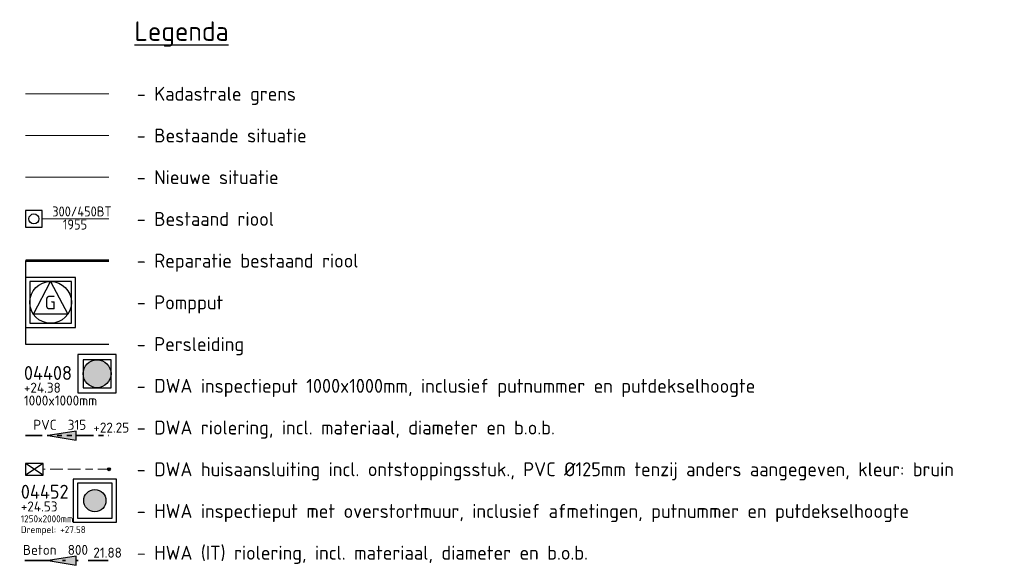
# Model space of a CAD drawing. Header units: metres. Extents: x 0 to 200176, y 0 to 356276.
# Tile 18 of 52: x 199121 to 199157, y 355691 to 355711. Entities that reach past the tile are written whole.
import ezdxf
from ezdxf.enums import TextEntityAlignment as Align
from ezdxf.lldxf.tags import DXFTag

# ---------------------------------------------------------------- set-up
doc = ezdxf.new("R2010")
doc.units = ezdxf.units.M
for name, pattern in [('RI-GWA', [18.45, 6, -1.8, 1.75, -1.8, 1.75, -1.8, 1.75, -1.8]), ('RI-GWA_HUISAANSLUITING', [23, 4, -1.8, 2.6, -1.8, 4.6, -1.8, 4.6, -1.8]), ('RI-ITR', [10.4, 5, -1.8, 0, -1.8, 0, -1.8])]:
    doc.linetypes.add(name, pattern=pattern)
for name, color, linetype, lineweight in [('B-WE-KG-GRENS_KADASTRAAL-G', 254, 'KG-KADASTRAAL', 18), ('N-WE-RI-GWA_DEELREPARATIE_INLAAT-G', 34, 'Continuous', 18), ('N-WE-RI-GWA_HUISAANSLUITING_PVC-G', 30, 'RI-GWA_HUISAANSLUITING', 18), ('N-WE-RI-GWA_STROOMRICHTING-S', 30, 'Continuous', 25), ('N-WE-RI-GWA_TRANSPORTLEIDING-G', 30, 'RI-GWA', 35), ('N-WE-RI-ITR_STROOMRICHTING-S', 170, 'Continuous', 25), ('N-WE-RI-ITR_TRANSPORTLEIDING-G', 170, 'RI-ITR', 35), ('N-WE-RI-PERSLEIDING_[DIAMETER LEIDING]-G', 210, 'RI-PERS', 25), ('N-WE-RI-PERSLEIDING_GEMAAL_POMPPUT-S', 210, 'Continuous', 25), ('N-WE-VH-KANTVERHARDING-G', 1, 'Continuous', 5), ('X-XX-AL-LEGENDA-S', 2, 'Continuous', 25), ('X-XX-AL-LEGENDA-T25', 2, 'Continuous', 5)]:
    doc.layers.add(name, color=color, linetype=linetype, lineweight=lineweight)
for name, color, linetype in [('inspectie-riool put', 253, 'Continuous'), ('N-WE-RI-GWA_HULPSTUK_INLAAT_HUISAANSLUITING-S', 30, 'Continuous'), ('N-WE-RI-GWA_HULPSTUK_ONSTOPPPINGSSTUK-S', 30, 'Continuous'), ('N-WE-RI-GWA_RIOOLPUT-T25', 30, 'Continuous'), ('N-WE-RI-GWA_RIOOLPUT_INSPECTIEPUT_800X800-S', 30, 'Continuous'), ('N-WE-RI-ITR_RIOOLPUT-T25', 170, 'Continuous'), ('N-WE-RI-ITR_RIOOLPUT_INSPECTIEPUT_1250X1250-S', 170, 'Continuous'), ('rioolDIAM', 253, 'Continuous'), ('rioolJaarVanAanleg', 253, 'Continuous')]:
    doc.layers.add(name, color=color, linetype=linetype)
doc.layers.add('X-XX-AL-HULPLIJNEN', color=4, linetype='Continuous', lineweight=25, plot=False)
doc.styles.add('bestaand riool', font='isocp.shx')
doc.styles.add('NLCS-ISO', font='NLCS-ISO.ttf')
doc.styles.get("Standard").update_dxf_attribs({"font": 'isocp.shx'})
tags = doc.linetypes.add('KG-KADASTRAAL', pattern='A,5.5,-2,["K",Standard,S=1.8,R=0,X=0,Y=-0.9],-2,5.5,-2,[5,NLCS.SHX,S=0.75,R=0,X=0,Y=0],-2', length=19).pattern_tags.tags
tags[6] = DXFTag(74, 10)
tags = doc.linetypes.add('RI-PERS', pattern='A,7,-2,["P",Standard,S=1.8,R=0,X=-0.5,Y=-0.9],-2,7,-2,[102,NLCS.SHX,S=1,R=180,X=0,Y=0],-2', length=22).pattern_tags.tags
tags[6] = DXFTag(74, 10)

# ---------------------------------------------------------------- blocks, each defined once
blk = doc.blocks.new('S360')
at = {"flags": 128}
blk.add_lwpolyline([(-0.5, 0.5), (-0.5, -0.5), (0.5, -0.5), (0.5, 0.5)], close=True, dxfattribs=at)
blk.add_circle((0, 0), 0.3)
blk = doc.blocks.new('*U406')
at = {"ltscale": 0.1}
blk.add_hatch(color=256, dxfattribs=at).paths.add_polyline_path([(-2.5, 0), (2.5, -0.83), (2.5, 0.83)])
at = {"ltscale": 0.1, "flags": 128}
blk.add_lwpolyline([(-2.5, 0), (2.5, -0.83), (2.5, 0.83)], close=True, dxfattribs=at)
at = {"ltscale": 0.1, "style": 'NLCS-ISO'}
for tag, p in [('BOBL', (-9.25, 0)), ('MAT', (-1, 0.5))]:
    blk.add_attdef(tag, text='', height=1.8, dxfattribs=at).set_placement(p, align=Align.BOTTOM_RIGHT)
for tag, p in [('DIA', (1, 0.5)), ('BOBR', (5.61, 0))]:
    blk.add_attdef(tag, text='', height=1.8, dxfattribs=at).set_placement(p, align=Align.BOTTOM_LEFT)
blk.add_attdef('JVA', text='', height=1.8, dxfattribs=at).set_placement((0, -1), align=Align.TOP_CENTER)
blk = doc.blocks.new('N-SRI-HWA-HULP_ONSTOPPINGSSTUK-SO')
at = {"linetype": 'Continuous', "extrusion": (0, 0, -1)}
for p, q in [((0.315, -0.21), (-0.315, 0.21)), ((0.315, 0.21), (-0.315, -0.21))]:
    blk.add_line(p, q, dxfattribs=at)
at = {"ltscale": 1.8, "extrusion": (0, 0, -1)}
blk.add_lwpolyline([(-0.315, 0.21), (0.315, 0.21), (0.315, -0.21), (-0.315, -0.21)], close=True, dxfattribs=at)
blk = doc.blocks.new('N-SRI-HWA-HULP_INLAAT_HUISAANSLUITING-SO')
h = blk.add_hatch(color=256)
h.dxf.hatch_style = 1
h.paths.add_polyline_path([(-0.035, 0.035, 0.198912), (-0.05, 0, 0.198912), (-0.035, -0.035), (0, 0)])
h = blk.add_hatch(color=256)
h.dxf.hatch_style = 1
h.paths.add_polyline_path([(0.035, -0.035, 0.198912), (0.05, 0, 0.198912), (0.035, 0.035), (0, 0)])
for p, q in [((-0.035, 0.035), (0.035, -0.035)), ((-0.035, -0.035), (0.035, 0.035))]:
    blk.add_line(p, q)
blk.add_circle((0, 0), 0.05)
blk = doc.blocks.new('N-SRI-ITR-PUT-1250X1250-SO')
h = blk.add_hatch(color=256)
h.dxf.hatch_style = 1
edge = h.paths.add_edge_path()
edge.add_arc((0, 0), 0.4, 0, 360)
at = {"lineweight": -3}
for points in [[(0.775, 0.775), (-0.775, 0.775), (-0.775, -0.775), (0.775, -0.775)], [(0.625, 0.625), (-0.625, 0.625), (-0.625, -0.625), (0.625, -0.625)]]:
    blk.add_lwpolyline(points, close=True, dxfattribs=at)
blk.add_circle((0, 0), 0.4)
blk = doc.blocks.new('N-SRI-VWA-PUT-T')
at = {"style": 'NLCS-ISO'}
for tag, p, height in [('PUTNUMMER', (0, 0), 0.5), ('PUTHOOGTE', (0, -0.46), 0.36), ('PUTAFMETING', (0, -0.849), 0.25), ('OVERSTORTHOOGTE', (0, -1.238), 0.25)]:
    blk.add_attdef(tag, p, '', height=height, dxfattribs=at)
blk = doc.blocks.new('N-SRI-GWA-PUT-800X800-SO')
h = blk.add_hatch(color=256)
h.dxf.hatch_style = 1
edge = h.paths.add_edge_path()
edge.add_arc((0, 0), 0.4, 0, 360)
at = {"lineweight": -3, "flags": 128}
for points in [[(0.55, -0.55), (0.55, 0.55), (-0.55, 0.55), (-0.55, -0.55)], [(0.4, -0.4), (0.4, 0.4), (-0.4, 0.4), (-0.4, -0.4)]]:
    blk.add_lwpolyline(points, close=True, dxfattribs=at)
blk.add_circle((0, 0), 0.4)
blk = doc.blocks.new('N-SRI-GWA-PUT-T')
at = {"style": 'NLCS-ISO'}
for tag, p, height in [('PUTNUMMER', (0, 0), 0.5), ('PUTHOOGTE', (0, -0.46), 0.36), ('AFMETINGEN', (0, -0.92), 0.36)]:
    blk.add_attdef(tag, p, '', height=height, dxfattribs=at)
blk = doc.blocks.new('JENS-RIOOL-PERSLEIDIG_GEMAAL')
at = {"lineweight": -3, "flags": 128}
for points in [[(-0.9, -0.865), (0.9, -0.865), (0.9, 0.935), (-0.9, 0.935)], [(-0.75, -0.715), (0.75, -0.715), (0.75, 0.785), (-0.75, 0.785)]]:
    blk.add_lwpolyline(points, close=True, dxfattribs=at)
at = {"ltscale": 0.1, "flags": 128}
blk.add_lwpolyline([(-0.616, -0.392), (0, 0.785), (0.616, -0.392)], close=True, dxfattribs=at)
at = {"ltscale": 0.1}
blk.add_circle((0, 0.035), 0.75, dxfattribs=at)
at = {"ltscale": 0.1, "style": 'NLCS-ISO'}
blk.add_text('G', height=0.5, dxfattribs=at).set_placement((-0.013, 0.028), align=Align.MIDDLE_CENTER)

msp = doc.modelspace()

# ---------------------------------------------------------------- linework, layer by layer
at = {"layer": 'B-WE-KG-GRENS_KADASTRAAL-G', "color": 142, "ltscale": 0.15, "flags": 128}
msp.add_lwpolyline([(199124.49, 355708.422), (199121.49, 355708.422)], dxfattribs=at)
at = {"layer": 'N-WE-RI-GWA_DEELREPARATIE_INLAAT-G', "ltscale": 0.2, "const_width": 0.1, "flags": 128}
msp.add_lwpolyline([(199124.49, 355702.422), (199121.49, 355702.422)], dxfattribs=at)
at = {"layer": 'N-WE-RI-GWA_HUISAANSLUITING_PVC-G', "ltscale": 0.1, "flags": 128}
msp.add_lwpolyline([(199124.49, 355694.922), (199122.12, 355694.922)], dxfattribs=at)
at = {"layer": 'N-WE-RI-GWA_TRANSPORTLEIDING-G', "ltscale": 0.1, "flags": 128}
msp.add_lwpolyline([(199121.49, 355696.132), (199124.49, 355696.132)], dxfattribs=at)
at = {"layer": 'N-WE-RI-ITR_TRANSPORTLEIDING-G', "ltscale": 0.2, "flags": 128}
msp.add_lwpolyline([(199121.463, 355691.637), (199124.463, 355691.637)], dxfattribs=at)
at = {"layer": 'N-WE-RI-PERSLEIDING_[DIAMETER LEIDING]-G', "ltscale": 0.1, "flags": 128}
msp.add_lwpolyline([(199121.49, 355699.422), (199124.49, 355699.422)], dxfattribs=at)
at = {"layer": 'N-WE-VH-KANTVERHARDING-G', "color": 252, "flags": 128}
for points in [[(199124.49, 355706.922), (199121.49, 355706.922)], [(199124.49, 355703.922), (199122.09, 355703.922)]]:
    msp.add_lwpolyline(points, dxfattribs=at)
at = {"layer": 'N-WE-VH-KANTVERHARDING-G', "flags": 128}
msp.add_lwpolyline([(199124.49, 355705.422), (199121.49, 355705.422)], dxfattribs=at)
at = {"layer": 'X-XX-AL-HULPLIJNEN', "ltscale": 0.2}
msp.add_line((199121.49, 355702.422), (199121.49, 355699.422), dxfattribs=at)

# ---------------------------------------------------------------- block references
at = {"layer": 'inspectie-riool put', "color": 10, "xscale": 0.6000000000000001, "yscale": 0.6000000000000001, "zscale": 0.6000000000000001}
msp.add_blockref('S360', (199121.79, 355703.922), dxfattribs=at)
at = {"layer": 'N-WE-RI-GWA_HULPSTUK_INLAAT_HUISAANSLUITING-S'}
msp.add_blockref('N-SRI-HWA-HULP_INLAAT_HUISAANSLUITING-SO', (199124.49, 355694.922), dxfattribs=at)
at = {"layer": 'N-WE-RI-GWA_HULPSTUK_ONSTOPPPINGSSTUK-S'}
msp.add_blockref('N-SRI-HWA-HULP_ONSTOPPINGSSTUK-SO', (199121.805, 355694.922), dxfattribs=at)
at = {"layer": 'N-WE-RI-GWA_RIOOLPUT-T25'}
msp.add_blockref('N-SRI-GWA-PUT-T', (199121.43, 355698.134), dxfattribs=at).add_auto_attribs({'PUTHOOGTE': '+24.38', 'PUTNUMMER': '04408', 'AFMETINGEN': '1000x1000mm'})
at = {"layer": 'N-WE-RI-GWA_RIOOLPUT_INSPECTIEPUT_800X800-S', "xscale": 1.25, "yscale": 1.25, "zscale": 1.25}
msp.add_blockref('N-SRI-GWA-PUT-800X800-SO', (199124.063, 355698.356), dxfattribs=at)
at = {"layer": 'N-WE-RI-GWA_STROOMRICHTING-S'}
ref = msp.add_blockref('*U406', (199122.806, 355696.132), dxfattribs=dict(at, xscale=0.2, yscale=0.2, zscale=0.2))
ref.add_attrib('MAT', 'PVC', dxfattribs={"layer": '0', "ltscale": 0.1, "height": 0.36, "style": 'NLCS-ISO'}).set_placement((199122.606, 355696.232), align=Align.BOTTOM_RIGHT)
ref.add_attrib('DIA', '315', dxfattribs={"layer": '0', "ltscale": 0.1, "height": 0.36, "style": 'NLCS-ISO'}).set_placement((199123.006, 355696.232), align=Align.BOTTOM_LEFT)
ref.add_attrib('BOBR', '+22.25', dxfattribs={"layer": '0', "ltscale": 0.1, "height": 0.36, "style": 'NLCS-ISO'}).set_placement((199123.928, 355696.132), align=Align.BOTTOM_LEFT)
at = {"layer": 'N-WE-RI-ITR_RIOOLPUT-T25'}
msp.add_blockref('N-SRI-VWA-PUT-T', (199121.32, 355693.865), dxfattribs=at).add_auto_attribs({'PUTNUMMER': '04452', 'PUTHOOGTE': '+24.53', 'PUTAFMETING': '1250x2000mm', 'OVERSTORTHOOGTE': 'Drempel: +27.58'})
at = {"layer": 'N-WE-RI-ITR_RIOOLPUT_INSPECTIEPUT_1250X1250-S'}
msp.add_blockref('N-SRI-ITR-PUT-1250X1250-SO', (199123.983, 355693.794), dxfattribs=at)
at = {"layer": 'N-WE-RI-ITR_STROOMRICHTING-S'}
ref = msp.add_blockref('*U406', (199122.806, 355691.637), dxfattribs=dict(at, xscale=0.2, yscale=0.2, zscale=0.2))
ref.add_attrib('MAT', 'Beton', dxfattribs={"layer": '0', "ltscale": 0.1, "height": 0.36, "style": 'NLCS-ISO'}).set_placement((199122.606, 355691.737), align=Align.BOTTOM_RIGHT)
ref.add_attrib('DIA', '800', dxfattribs={"layer": '0', "ltscale": 0.1, "height": 0.36, "style": 'NLCS-ISO'}).set_placement((199123.006, 355691.737), align=Align.BOTTOM_LEFT)
ref.add_attrib('BOBR', '21.88', dxfattribs={"layer": '0', "ltscale": 0.1, "height": 0.36, "style": 'NLCS-ISO'}).set_placement((199123.928, 355691.637), align=Align.BOTTOM_LEFT)
at = {"layer": 'N-WE-RI-PERSLEIDING_GEMAAL_POMPPUT-S'}
msp.add_blockref('JENS-RIOOL-PERSLEIDIG_GEMAAL', (199122.39, 355700.887), dxfattribs=at)

# ---------------------------------------------------------------- texts
at = {"layer": 'rioolDIAM', "style": 'bestaand riool'}
msp.add_text('300/450BT', height=0.36, dxfattribs=at).set_placement((199122.449, 355703.902), align=Align.BOTTOM_LEFT)
at = {"layer": 'rioolJaarVanAanleg', "style": 'bestaand riool'}
msp.add_text('1955', height=0.36, dxfattribs=at).set_placement((199122.833, 355703.541))
at = {"layer": 'X-XX-AL-LEGENDA-S', "color": 3, "style": 'NLCS-ISO'}
msp.add_text('%%ULegenda', height=0.7, dxfattribs=at).set_placement((199125.407, 355710.324))
at = {"layer": 'X-XX-AL-LEGENDA-S', "color": 2, "style": 'NLCS-ISO'}
for s, p in [('- Kadastrale grens', (199125.49, 355708.422)), ('- Bestaande situatie', (199125.49, 355706.922)), ('- Nieuwe situatie', (199125.49, 355705.422)), ('- Bestaand riool', (199125.49, 355703.922)), ('- Reparatie bestaand riool', (199125.49, 355702.422)), ('- Pompput', (199125.49, 355700.922)), ('- Persleiding', (199125.49, 355699.422))]:
    msp.add_text(s, height=0.5, dxfattribs=at).set_placement(p, align=Align.MIDDLE_LEFT)
at = {"layer": 'X-XX-AL-LEGENDA-T25', "color": 2, "style": 'NLCS-ISO'}
for s, p in [('- DWA inspectieput 1000x1000mm, inclusief putnummer en putdekselhoogte', (199125.49, 355697.922)), ('- DWA riolering, incl. materiaal, diameter en b.o.b.', (199125.49, 355696.422)), ('- DWA huisaansluiting incl. ontstoppingsstuk., PVC %%C125mm tenzij anders aangegeven, kleur: bruin', (199125.49, 355694.922)), ('- HWA inspectieput met overstortmuur, inclusief afmetingen, putnummer en putdekselhoogte', (199125.49, 355693.422)), ('- HWA (IT) riolering, incl. materiaal, diameter en b.o.b.', (199125.49, 355691.922))]:
    msp.add_text(s, height=0.5, dxfattribs=at).set_placement(p, align=Align.MIDDLE_LEFT)

doc.saveas('drawing.dxf')
